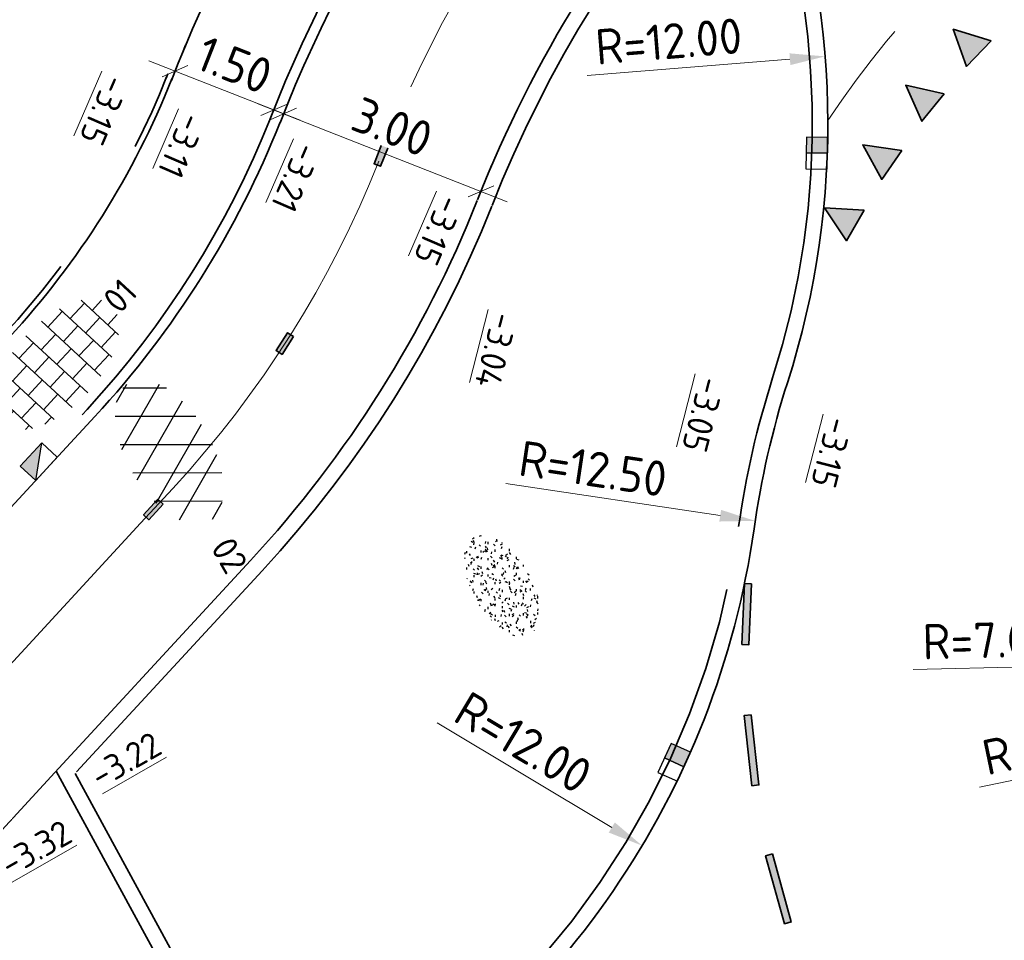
# Model space of a CAD drawing. Header units: metres. Extents: x 111691 to 117439, y 474133 to 478789.
# Tile 14 of 127: x 114599 to 114613, y 476082 to 476095. Entities that reach past the tile are written whole.
import ezdxf
from ezdxf.enums import TextEntityAlignment as Align

# ---------------------------------------------------------------- set-up
doc = ezdxf.new("R2010")
doc.units = ezdxf.units.M
for name, pattern in [('AM-AS', [16, 10, -2, 2, -2]), ('VH-OPSLUITBAND_80X200', [14, 8, -2, 2, -2]), ('VH-RWSBAND', [24, 10, -2, 2, -2, 2, -2, 2, -2]), ('VH-TROTTOIRBAND_130-150', [15, 5, -2, 2, -2, 2, -2]), ('XX-HIDDEN', [4, 2, -2])]:
    doc.linetypes.add(name, pattern=pattern)
doc.layers.get('Defpoints').update_dxf_attribs({"lineweight": 25})
for name, color, linetype, lineweight in [('N-WE-AM-AS-G', 10, 'AM-AS', 18), ('N-WE-GR-GRAS-S', 60, 'Continuous', 25), ('N-WE-RI-HWA_KOLK-S', 150, 'Continuous', 25), ('N-WE-VH-HOOGTELABEL-T18', 2, 'Continuous', 18), ('N-WE-VH-KANTOPSLUITING_OPSLUITBAND_80X200-G', 150, 'VH-OPSLUITBAND_80X200', 35), ('N-WE-VH-KANTOPSLUITING_TROTTOIRBAND_130 150-G', 210, 'VH-TROTTOIRBAND_130-150', 35), ('N-WE-VH-KANTOPSLUITING_TROTTOIRBAND_RWS_110 220-G', 210, 'VH-RWSBAND', 35), ('N-WE-VH-KANTOPSLUITING_VOORKANTBAND-G', 7, 'Continuous', 35), ('N-WE-VH-MAATVOERING-M', 7, 'Continuous', 18), ('N-WE-VH-MATERIAALGRENS-G', 7, 'XX-HIDDEN', 18), ('N-WE-VH-VERHARDING_ASFALT_ROOD-S', 1, 'Continuous', 25), ('N-WE-VH-VERHARDING_TEGEL-S', 7, 'Continuous', 25), ('N-WE-VW-MARKERING-G', 7, 'Continuous', 35)]:
    doc.layers.add(name, color=color, linetype=linetype, lineweight=lineweight)
for name, color, linetype in [('N-WE-VW-MARKERING_DWARS_DRIEHOEK_5050-A', 7, 'Continuous'), ('N-WE-VW-MARKERING_LANGS_STREEP_11_010-A', 7, 'Continuous'), ('N-WE-VW-MARKERING_LANGS_STREEP_30270_010-A', 7, 'Continuous')]:
    doc.layers.add(name, color=color, linetype=linetype)
doc.styles.add('NLCS-ISO', font='NLCS-ISO.ttf')
doc.styles.add('NLCS-ISO-ANNOTATIEF-T25', font='NLCS-ISO.ttf', dxfattribs={"height": 2.5})
doc.styles.add('NLCS-ISO-M200-T18', font='NLCS-ISO.ttf', dxfattribs={"height": 0.36})
doc.dimstyles.new('NLCS-ANNOTATIEF-T25-PIJL_L2_H1', dxfattribs={"dimtxt": 2.5, "dimasz": 2.5, "dimexe": 2, "dimexo": 2, "dimgap": 0.7, "dimtad": 1, "dimzin": 0, "dimdsep": 46, "dimtxsty": 'NLCS-ISO-ANNOTATIEF-T25', "dimcen": 0, "dimdle": 2, "dimclrd": 256, "dimclre": 256, "dimclrt": 256, "dimadec": 1, "dimazin": 0, "dimtfac": 1, "dimtdec": 3, "dimtofl": 0, "dimtmove": 0, "dimatfit": 3, "dimfxl": 2, "dimfxlon": 1, "dimtfillclr": 256, "dimtolj": 1, "dimtzin": 0, "dimlwd": -1, "dimlwe": -1, "dimarcsym": 0})
doc.dimstyles.new('NLCS-ANNOTATIEF-T25-SCHRAP_L2_H1', dxfattribs={"dimtxt": 2.5, "dimasz": 1.4, "dimexe": 2, "dimexo": 2, "dimgap": 0.7, "dimtad": 1, "dimzin": 0, "dimdsep": 46, "dimtxsty": 'NLCS-ISO-ANNOTATIEF-T25', "dimblk": 'OBLIQUE', "dimcen": 0, "dimdle": 2, "dimclrd": 256, "dimclre": 256, "dimclrt": 256, "dimadec": 1, "dimazin": 0, "dimtfac": 1, "dimtdec": 3, "dimtofl": 0, "dimtmove": 0, "dimatfit": 3, "dimldrblk": 'OBLIQUE', "dimfxl": 2, "dimfxlon": 1, "dimtfillclr": 256, "dimtolj": 1, "dimtzin": 0, "dimlwd": -1, "dimlwe": -1, "dimarcsym": 0})

# ---------------------------------------------------------------- blocks, each defined once
blk = doc.blocks.new('*D16')
at = {"layer": 'Defpoints', "color": 0, "linetype": 'Continuous', "transparency": 16777216}
for p in [(114597.451, 476089.015), (114607.75, 476082.857)]:
    blk.add_point(p, dxfattribs=at)
at = {"layer": 'N-WE-VH-MAATVOERING-M', "transparency": 16777216}
blk.add_line((114604.849, 476084.592), (114607.321, 476083.114), dxfattribs=at)
at = {"layer": 'N-WE-VH-MAATVOERING-M', "linetype": 'Continuous', "transparency": 16777216}
blk.add_solid([(114607.364, 476083.185), (114607.278, 476083.042), (114607.75, 476082.857)], dxfattribs=at)
at = {"layer": 'N-WE-VH-MAATVOERING-M', "linetype": 'Continuous', "lineweight": 0, "transparency": 16777216, "insert": (114606.07, 476084.316), "char_height": 0.5, "attachment_point": 5, "rotation": 329.1253, "style": 'NLCS-ISO-ANNOTATIEF-T25', "bg_fill": 3, "box_fill_scale": 1.1, "bg_fill_color": 256, "bg_fill_true_color": 13158600, "bg_fill_transparency": 0}
blk.add_mtext('\\A1;R=12.00', dxfattribs=at)
blk = doc.blocks.new('*D17')
at = {"layer": 'Defpoints', "color": 0, "linetype": 'Continuous', "transparency": 16777216}
for p in [(114609.349, 476087.451), (114621.711, 476085.595)]:
    blk.add_point(p, dxfattribs=at)
at = {"layer": 'N-WE-VH-MAATVOERING-M', "transparency": 16777216}
blk.add_line((114605.821, 476087.98), (114608.855, 476087.525), dxfattribs=at)
at = {"layer": 'N-WE-VH-MAATVOERING-M', "linetype": 'Continuous', "transparency": 16777216}
blk.add_solid([(114608.867, 476087.607), (114608.842, 476087.442), (114609.349, 476087.451)], dxfattribs=at)
at = {"layer": 'N-WE-VH-MAATVOERING-M', "linetype": 'Continuous', "lineweight": 0, "transparency": 16777216, "insert": (114607.056, 476088.189), "char_height": 0.5, "attachment_point": 5, "rotation": 351.4615, "style": 'NLCS-ISO-ANNOTATIEF-T25', "bg_fill": 3, "box_fill_scale": 1.1, "bg_fill_color": 256, "bg_fill_true_color": 13158600, "bg_fill_transparency": 0}
blk.add_mtext('\\A1;R=12.50', dxfattribs=at)
blk = doc.blocks.new('*D18')
at = {"layer": 'Defpoints', "color": 0, "linetype": 'Continuous', "transparency": 16777216}
for p in [(114621.711, 476085.595), (114614.713, 476085.424)]:
    blk.add_point(p, dxfattribs=at)
at = {"layer": 'N-WE-VH-MAATVOERING-M', "transparency": 16777216}
blk.add_line((114611.584, 476085.347), (114614.213, 476085.412), dxfattribs=at)
at = {"layer": 'N-WE-VH-MAATVOERING-M', "linetype": 'Continuous', "transparency": 16777216}
blk.add_solid([(114614.211, 476085.495), (114614.215, 476085.328), (114614.713, 476085.424)], dxfattribs=at)
at = {"layer": 'N-WE-VH-MAATVOERING-M', "linetype": 'Continuous', "lineweight": 0, "transparency": 16777216, "insert": (114612.639, 476085.763), "char_height": 0.5, "attachment_point": 5, "rotation": 1.3996, "style": 'NLCS-ISO-ANNOTATIEF-T25', "bg_fill": 3, "box_fill_scale": 1.1, "bg_fill_color": 256, "bg_fill_true_color": 13158600, "bg_fill_transparency": 0}
blk.add_mtext('\\A1;R=7.00', dxfattribs=at)
blk = doc.blocks.new('_Oblique')
at = {"color": 0, "linetype": 'ByBlock', "lineweight": -2}
blk.add_line((-0.5, -0.5), (0.5, 0.5), dxfattribs=at)
blk = doc.blocks.new('*D64')
at = {"layer": 'Defpoints', "color": 0, "linetype": 'Continuous', "transparency": 16777216}
for p in [(114601.094, 476093.693), (114602.538, 476093.264), (114602.491, 476093.145)]:
    blk.add_point(p, dxfattribs=at)
at = {"layer": 'N-WE-VH-MAATVOERING-M', "transparency": 16777216}
for p, q in [((114601.141, 476093.813), (114601.287, 476094.185)), ((114600.769, 476093.959), (114602.91, 476093.118)), ((114602.538, 476093.264), (114602.684, 476093.636))]:
    blk.add_line(p, q, dxfattribs=at)
at = {"layer": 'N-WE-VH-MAATVOERING-M', "linetype": 'Continuous', "transparency": 16777216, "xscale": 0.28, "yscale": 0.28, "zscale": 0.28}
for p, rotation in [((114601.141, 476093.813), 158.5539495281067), ((114602.538, 476093.264), 338.5539495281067)]:
    blk.add_blockref('_Oblique', p, dxfattribs=dict(at, rotation=rotation))
at = {"layer": 'N-WE-VH-MAATVOERING-M', "linetype": 'Continuous', "lineweight": 0, "transparency": 16777216, "insert": (114601.982, 476093.901), "char_height": 0.5, "attachment_point": 5, "rotation": 338.5539, "style": 'NLCS-ISO-ANNOTATIEF-T25', "bg_fill": 3, "box_fill_scale": 1.1, "bg_fill_color": 256, "bg_fill_true_color": 13158600, "bg_fill_transparency": 0}
blk.add_mtext('\\A1;1.50', dxfattribs=at)
blk = doc.blocks.new('*D70')
at = {"layer": 'Defpoints', "color": 0, "linetype": 'Continuous', "transparency": 16777216}
for p in [(114602.63, 476093.09), (114605.469, 476092.113), (114605.422, 476091.993)]:
    blk.add_point(p, dxfattribs=at)
at = {"layer": 'N-WE-VH-MAATVOERING-M', "transparency": 16777216}
for p, q in [((114602.677, 476093.209), (114602.823, 476093.582)), ((114602.305, 476093.356), (114605.841, 476091.966)), ((114605.469, 476092.113), (114605.615, 476092.485))]:
    blk.add_line(p, q, dxfattribs=at)
at = {"layer": 'N-WE-VH-MAATVOERING-M', "linetype": 'Continuous', "transparency": 16777216, "xscale": 0.28, "yscale": 0.28, "zscale": 0.28}
for p, rotation in [((114602.677, 476093.209), 158.5539495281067), ((114605.469, 476092.113), 338.5539495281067)]:
    blk.add_blockref('_Oblique', p, dxfattribs=dict(at, rotation=rotation))
at = {"layer": 'N-WE-VH-MAATVOERING-M', "linetype": 'Continuous', "lineweight": 0, "transparency": 16777216, "insert": (114604.216, 476093.024), "char_height": 0.5, "attachment_point": 5, "rotation": 338.5539, "style": 'NLCS-ISO-ANNOTATIEF-T25', "bg_fill": 3, "box_fill_scale": 1.1, "bg_fill_color": 256, "bg_fill_true_color": 13158600, "bg_fill_transparency": 0}
blk.add_mtext('\\A1;3.00', dxfattribs=at)
blk = doc.blocks.new('*D38')
at = {"layer": 'Defpoints', "color": 0, "transparency": 16777216}
for p in [(114610.339, 476094.022), (114598.377, 476093.065)]:
    blk.add_point(p, dxfattribs=at)
at = {"layer": 'N-WE-VH-MAATVOERING-M', "transparency": 16777216}
blk.add_line((114606.97, 476093.753), (114609.84, 476093.982), dxfattribs=at)
blk.add_solid([(114609.834, 476094.065), (114609.847, 476093.899), (114610.339, 476094.022)], dxfattribs=at)
at = {"layer": 'N-WE-VH-MAATVOERING-M', "transparency": 16777216, "insert": (114608.125, 476094.236), "char_height": 0.5, "attachment_point": 5, "rotation": 4.5762, "style": 'NLCS-ISO-ANNOTATIEF-T25', "bg_fill": 3, "box_fill_scale": 1.1, "bg_fill_color": 256, "bg_fill_true_color": 13158600, "bg_fill_transparency": 0}
blk.add_mtext('\\A1;R=12.00', dxfattribs=at)
blk = doc.blocks.new('*D45')
at = {"layer": 'Defpoints', "color": 0, "transparency": 16777216}
for p in [(114621.711, 476085.595), (114616.815, 476084.577)]:
    blk.add_point(p, dxfattribs=at)
at = {"layer": 'N-WE-VH-MAATVOERING-M', "transparency": 16777216}
blk.add_line((114612.524, 476083.685), (114616.326, 476084.476), dxfattribs=at)
blk.add_solid([(114616.309, 476084.557), (114616.343, 476084.394), (114616.815, 476084.577)], dxfattribs=at)
at = {"layer": 'N-WE-VH-MAATVOERING-M', "transparency": 16777216, "insert": (114613.487, 476084.284), "char_height": 0.5, "attachment_point": 5, "rotation": 11.7411, "style": 'NLCS-ISO-ANNOTATIEF-T25'}
blk.add_mtext('\\A1;R=5.00', dxfattribs=at)
blk = doc.blocks.new('SVH-ASFALT-SO')
at = {"ltscale": 0.1}
for p, q in [((-1.91, 0.692), (0.948, 5.641)), ((0, 0), (3.268, 5.66)), ((4.868, 0.122), (1.647, 5.7)), ((2.754, -0.217), (-0.469, 5.365)), ((2.176, -0.232), (5.322, 5.217)), ((6.701, 0.946), (4.043, 5.55)), ((-3.364, 2.174), (-1.828, 4.834)), ((0.361, -0.072), (-2.305, 4.546)), ((4.657, 0.065), (7.07, 4.246)), ((7.828, 2.995), (7.146, 4.176)), ((-2.72, 1.264), (-3.454, 2.536))]:
    blk.add_line(p, q, dxfattribs=at)
at = {"style": 'NLCS-ISO'}
blk.add_attdef('KLEUR', text='', height=1.8, dxfattribs=at).set_placement((9.486, 2.741), align=Align.MIDDLE_LEFT)
at = {"style": 'NLCS-ISO', "flags": 1}
blk.add_attdef('FUNCTIE', text='', height=1.8, dxfattribs=at).set_placement((0.116, -3.585), align=Align.MIDDLE_CENTER)
blk = doc.blocks.new('SVH-TEGEL_300X300_DUN_HALFST-SO')
for p, q in [((-1.5, -2.866), (-1.5, 2.866)), ((0, -2.973), (0, 2.973)), ((1.5, -2.866), (1.5, 2.866)), ((-3.698, 2.25), (-3, 2.25)), ((-3, -2.521), (-3, 2.521)), ((-1.5, 2.25), (0, 2.25)), ((1.5, 2.25), (3, 2.25)), ((3, -2.521), (3, 2.521)), ((-4.885, 1.5), (-4.5, 1.5)), ((-4.5, -1.802), (-4.5, 1.802)), ((-3, 1.5), (-1.5, 1.5)), ((0, 1.5), (1.5, 1.5)), ((3, 1.5), (4.5, 1.5)), ((4.5, -1.802), (4.5, 1.802)), ((-4.5, 0.75), (-3, 0.75)), ((-1.5, 0.75), (0, 0.75)), ((1.5, 0.75), (3, 0.75)), ((4.5, 0.75), (5.475, 0.75)), ((-5.658, 0), (-4.5, 0)), ((-3, 0), (-1.5, 0)), ((0, 0), (1.5, 0)), ((3, 0), (4.5, 0)), ((-4.5, -0.75), (-3, -0.75)), ((-1.5, -0.75), (0, -0.75)), ((1.5, -0.75), (3, -0.75)), ((4.5, -0.75), (5.475, -0.75)), ((-4.885, -1.5), (-4.5, -1.5)), ((-3, -1.5), (-1.5, -1.5)), ((0, -1.5), (1.5, -1.5)), ((3, -1.5), (4.5, -1.5)), ((-3.698, -2.25), (-3, -2.25)), ((-1.5, -2.25), (0, -2.25)), ((1.5, -2.25), (3, -2.25))]:
    blk.add_line(p, q)
at = {"style": 'NLCS-ISO'}
blk.add_attdef('FORMAAT', text='', height=1.8, dxfattribs=at).set_placement((-5.758, 0), align=Align.MIDDLE_RIGHT)
blk.add_attdef('KLEUR', text='', height=1.8, dxfattribs=at).set_placement((5.575, 0), align=Align.MIDDLE_LEFT)
at = {"style": 'NLCS-ISO', "flags": 1}
blk.add_attdef('FUNCTIE', text='', height=1.8, dxfattribs=at).set_placement((0.116, -3.585), align=Align.MIDDLE_CENTER)
blk = doc.blocks.new('SGR-GRAS_01-SO')
at = {"ltscale": 0.1}
for p, q in [((-1.302, 0.761), (-1.324, 0.774)), ((-1.284, 0.684), (-1.278, 0.759)), ((-1.154, 0.647), (-1.207, 0.7)), ((-0.939, 0.84), (-1.004, 0.878)), ((-0.892, 0.812), (-0.817, 0.812)), ((-0.873, 0.655), (-0.886, 0.729)), ((-0.73, 0.647), (-0.783, 0.7)), ((-0.576, 0.919), (-0.64, 0.957)), ((-0.562, 0.919), (-0.509, 0.972)), ((-0.427, 0.785), (-0.499, 0.804)), ((-0.425, 0.706), (-0.36, 0.743)), ((-0.305, 0.647), (-0.358, 0.7)), ((-0.317, 0.812), (-0.242, 0.812)), ((-0.316, 0.774), (-0.244, 0.793)), ((-0.278, 0.735), (-0.291, 0.809)), ((-0.212, 0.998), (-0.269, 1.031)), ((0.119, 0.647), (0.066, 0.7)), ((0.073, 0.993), (0.138, 1.031)), ((0.286, 0.711), (0.221, 0.748)), ((0.239, 0.923), (0.312, 0.942)), ((0.258, 0.812), (0.333, 0.812)), ((0.317, 0.814), (0.304, 0.888)), ((0.543, 0.647), (0.49, 0.7)), ((0.594, 0.925), (0.522, 0.945)), ((0.649, 0.79), (0.584, 0.827)), ((0.833, 0.812), (0.908, 0.812)), ((0.912, 0.894), (0.907, 0.925)), ((0.967, 0.647), (0.914, 0.7)), ((0.927, 0.764), (0.992, 0.802)), ((1.012, 0.869), (0.947, 0.906)), ((1.15, 0.777), (1.077, 0.796)), ((1.109, 0.767), (1.182, 0.787)), ((1.392, 0.647), (1.339, 0.7)), ((-1.53, 0.316), (-1.595, 0.353)), ((-1.448, 0.644), (-1.521, 0.664)), ((-1.469, 0.576), (-1.482, 0.65)), ((-1.427, 0.476), (-1.354, 0.496)), ((-1.167, 0.395), (-1.232, 0.432)), ((-0.968, 0.512), (-0.915, 0.565)), ((-0.893, 0.496), (-0.965, 0.515)), ((-0.923, 0.418), (-0.858, 0.456)), ((-0.871, 0.625), (-0.799, 0.644)), ((-0.804, 0.474), (-0.869, 0.511)), ((-0.689, 0.607), (-0.682, 0.682)), ((-0.441, 0.553), (-0.506, 0.59)), ((-0.337, 0.347), (-0.41, 0.366)), ((-0.078, 0.632), (-0.143, 0.669)), ((-0.093, 0.53), (-0.087, 0.604)), ((-0.002, 0.47), (0.071, 0.489)), ((0.128, 0.636), (0.056, 0.656)), ((0.322, 0.565), (0.375, 0.618)), ((0.42, 0.344), (0.355, 0.382)), ((0.429, 0.477), (0.494, 0.514)), ((0.502, 0.452), (0.509, 0.527)), ((0.554, 0.619), (0.626, 0.638)), ((0.684, 0.487), (0.611, 0.507)), ((0.784, 0.423), (0.719, 0.461)), ((1.012, 0.328), (0.999, 0.402)), ((1.147, 0.502), (1.082, 0.54)), ((1.098, 0.375), (1.104, 0.45)), ((1.239, 0.338), (1.167, 0.358)), ((1.424, 0.463), (1.496, 0.483)), ((1.51, 0.581), (1.445, 0.619)), ((1.607, 0.407), (1.594, 0.481)), ((1.693, 0.298), (1.7, 0.373)), ((-1.964, -0.07), (-1.977, 0.004)), ((-1.93, 0.188), (-1.925, 0.244)), ((-1.893, 0.237), (-1.921, 0.253)), ((-1.668, 0.023), (-1.595, 0.043)), ((-1.596, 0.241), (-1.649, 0.294)), ((-1.517, 0.187), (-1.442, 0.187)), ((-1.358, 0.206), (-1.431, 0.226)), ((-1.421, 0.131), (-1.356, 0.168)), ((-1.369, 0.009), (-1.382, 0.083)), ((-1.375, 0.106), (-1.322, 0.159)), ((-1.334, 0.111), (-1.328, 0.186)), ((-1.172, 0.241), (-1.225, 0.294)), ((-1.112, 0.172), (-1.04, 0.192)), ((-1.032, 0.028), (-1.097, 0.066)), ((-0.942, 0.187), (-0.867, 0.187)), ((-0.803, 0.057), (-0.875, 0.077)), ((-0.747, 0.241), (-0.8, 0.294)), ((-0.773, 0.089), (-0.786, 0.163)), ((-0.739, 0.034), (-0.732, 0.109)), ((-0.669, 0.107), (-0.734, 0.145)), ((-0.557, 0.321), (-0.485, 0.34)), ((-0.323, 0.241), (-0.376, 0.294)), ((-0.306, 0.186), (-0.371, 0.224)), ((-0.367, 0.187), (-0.292, 0.187)), ((-0.243, 0.017), (-0.17, 0.036)), ((-0.178, 0.169), (-0.191, 0.242)), ((-0.143, -0.043), (-0.137, 0.032)), ((-0.085, 0.159), (-0.032, 0.212)), ((-0.069, 0.189), (-0.004, 0.227)), ((0.057, 0.265), (-0.008, 0.303)), ((0.101, 0.241), (0.048, 0.294)), ((0.218, 0.198), (0.146, 0.217)), ((0.208, 0.187), (0.283, 0.187)), ((0.313, 0.166), (0.385, 0.185)), ((0.417, 0.248), (0.404, 0.322)), ((0.526, 0.241), (0.472, 0.294)), ((0.555, -0.022), (0.49, 0.015)), ((0.774, 0.049), (0.701, 0.069)), ((0.783, 0.187), (0.858, 0.187)), ((0.918, 0.057), (0.853, 0.094)), ((0.868, 0.315), (0.941, 0.334)), ((0.95, 0.241), (0.897, 0.294)), ((1.183, 0.011), (1.255, 0.03)), ((1.206, 0.212), (1.259, 0.265)), ((1.282, 0.136), (1.217, 0.173)), ((1.283, 0.248), (1.348, 0.286)), ((1.374, 0.241), (1.321, 0.294)), ((1.358, 0.187), (1.433, 0.187)), ((1.645, 0.215), (1.58, 0.252)), ((1.795, 0.19), (1.722, 0.209)), ((1.738, 0.159), (1.81, 0.179)), ((1.798, 0.241), (1.745, 0.294)), ((1.933, 0.187), (1.948, 0.187)), ((-1.918, -0.157), (-1.854, -0.119)), ((-1.824, -0.083), (-1.897, -0.064)), ((-1.759, -0.13), (-1.823, -0.092)), ((-1.782, -0.301), (-1.729, -0.248)), ((-1.613, -0.166), (-1.667, -0.113)), ((-1.395, -0.051), (-1.46, -0.013)), ((-1.353, -0.281), (-1.281, -0.261)), ((-1.269, -0.232), (-1.341, -0.212)), ((-1.189, -0.166), (-1.242, -0.113)), ((-1.065, -0.386), (-1, -0.348)), ((-0.897, -0.338), (-0.962, -0.301)), ((-0.765, -0.166), (-0.818, -0.113)), ((-0.798, -0.132), (-0.726, -0.112)), ((-0.534, -0.259), (-0.599, -0.222)), ((-0.567, -0.098), (-0.502, -0.061)), ((-0.491, -0.248), (-0.438, -0.195)), ((-0.341, -0.166), (-0.394, -0.113)), ((-0.248, -0.091), (-0.32, -0.072)), ((-0.171, -0.18), (-0.236, -0.143)), ((-0.078, -0.398), (-0.091, -0.324)), ((0.084, -0.166), (0.031, -0.113)), ((0.072, -0.287), (0.144, -0.268)), ((0.192, -0.101), (0.127, -0.064)), ((0.308, -0.24), (0.235, -0.221)), ((0.287, -0.327), (0.352, -0.289)), ((0.452, -0.12), (0.459, -0.046)), ((0.508, -0.166), (0.455, -0.113)), ((0.517, -0.318), (0.504, -0.244)), ((0.627, -0.138), (0.7, -0.119)), ((0.785, -0.039), (0.85, -0.002)), ((0.799, -0.195), (0.852, -0.142)), ((0.932, -0.166), (0.879, -0.113)), ((1.053, -0.31), (0.988, -0.272)), ((1.048, -0.198), (1.054, -0.123)), ((1.112, -0.239), (1.099, -0.165)), ((1.329, -0.1), (1.256, -0.08)), ((1.356, -0.166), (1.303, -0.113)), ((1.416, -0.231), (1.351, -0.193)), ((1.497, -0.293), (1.569, -0.274)), ((1.639, -0.268), (1.704, -0.231)), ((1.643, -0.275), (1.65, -0.2)), ((1.707, -0.159), (1.694, -0.085)), ((1.779, -0.152), (1.715, -0.114)), ((1.781, -0.166), (1.728, -0.113)), ((1.884, -0.248), (1.812, -0.229)), ((-1.624, -0.496), (-1.689, -0.459)), ((-1.631, -0.572), (-1.684, -0.519)), ((-1.567, -0.438), (-1.492, -0.438)), ((-1.535, -0.657), (-1.498, -0.636)), ((-1.385, -0.462), (-1.378, -0.387)), ((-1.261, -0.417), (-1.326, -0.38)), ((-1.269, -0.557), (-1.282, -0.483)), ((-1.207, -0.572), (-1.26, -0.519)), ((-1.179, -0.67), (-1.252, -0.651)), ((-1.039, -0.585), (-0.967, -0.565)), ((-0.992, -0.438), (-0.917, -0.438)), ((-0.898, -0.654), (-0.845, -0.601)), ((-0.783, -0.572), (-0.836, -0.519)), ((-0.763, -0.705), (-0.828, -0.667)), ((-0.789, -0.539), (-0.782, -0.464)), ((-0.713, -0.381), (-0.786, -0.361)), ((-0.674, -0.477), (-0.687, -0.403)), ((-0.484, -0.436), (-0.411, -0.416)), ((-0.399, -0.626), (-0.464, -0.588)), ((-0.417, -0.438), (-0.342, -0.438)), ((-0.358, -0.572), (-0.411, -0.519)), ((-0.158, -0.529), (-0.23, -0.51)), ((-0.211, -0.614), (-0.146, -0.577)), ((-0.193, -0.616), (-0.187, -0.541)), ((-0.036, -0.547), (-0.101, -0.509)), ((0.066, -0.572), (0.013, -0.519)), ((0.158, -0.438), (0.233, -0.438)), ((0.327, -0.468), (0.262, -0.43)), ((0.397, -0.678), (0.325, -0.659)), ((0.386, -0.591), (0.459, -0.572)), ((0.393, -0.601), (0.446, -0.548)), ((0.402, -0.693), (0.409, -0.618)), ((0.49, -0.572), (0.437, -0.519)), ((0.69, -0.389), (0.625, -0.351)), ((0.733, -0.438), (0.808, -0.438)), ((0.863, -0.389), (0.791, -0.37)), ((0.914, -0.572), (0.861, -0.519)), ((0.942, -0.442), (1.014, -0.423)), ((0.998, -0.77), (1.004, -0.696)), ((1.188, -0.676), (1.123, -0.639)), ((1.141, -0.556), (1.206, -0.518)), ((1.339, -0.572), (1.286, -0.519)), ((1.308, -0.438), (1.383, -0.438)), ((1.419, -0.538), (1.346, -0.518)), ((1.551, -0.597), (1.486, -0.56)), ((1.684, -0.547), (1.736, -0.495)), ((1.713, -0.522), (1.71, -0.519)), ((-1.126, -0.784), (-1.191, -0.746)), ((-0.836, -0.943), (-0.853, -0.926)), ((-0.725, -0.889), (-0.652, -0.869)), ((-0.709, -0.902), (-0.644, -0.864)), ((-0.624, -0.819), (-0.696, -0.799)), ((-0.582, -0.994), (-0.587, -0.97)), ((-0.376, -0.979), (-0.429, -0.926)), ((-0.265, -0.992), (-0.33, -0.955)), ((-0.169, -0.74), (-0.097, -0.72)), ((-0.068, -0.968), (-0.141, -0.948)), ((-0.014, -1.008), (0.039, -0.955)), ((0.048, -0.979), (-0.005, -0.926)), ((0.021, -0.964), (0.008, -0.89)), ((0.099, -0.913), (0.034, -0.876)), ((0.172, -1.037), (0.218, -1.024)), ((0.462, -0.834), (0.397, -0.797)), ((0.472, -0.979), (0.419, -0.926)), ((0.617, -0.884), (0.604, -0.81)), ((0.643, -0.843), (0.708, -0.806)), ((0.701, -0.895), (0.773, -0.876)), ((0.825, -0.755), (0.76, -0.718)), ((0.856, -0.938), (0.844, -0.926)), ((0.953, -0.827), (0.88, -0.808)), ((1.212, -0.805), (1.199, -0.731)), ((1.256, -0.746), (1.328, -0.727))]:
    blk.add_line(p, q, dxfattribs=at)
at = {"ltscale": 0.1, "style": 'NLCS-ISO'}
blk.add_attdef('TYPE', text='', height=0.5, dxfattribs=at).set_placement((3.471, -0.016), align=Align.MIDDLE_CENTER)
blk = doc.blocks.new('N-SRI-KOLK_RWS-SO')
at = {"ltscale": 0.1}
blk.add_hatch(color=256, dxfattribs=at).paths.add_polyline_path([(0, 0), (1.125, 0), (1.125, 1.5), (0, 1.5)])
blk.add_line((0, 0), (0, 1.5), dxfattribs=at)
at = {"flags": 128}
blk.add_lwpolyline([(-1.125, 0), (1.125, 0), (1.125, 1.5), (-1.125, 1.5)], close=True, dxfattribs=at)
at = {"ltscale": 0.1, "flags": 128}
blk.add_lwpolyline([(0, 0), (1.125, 0), (1.125, 1.5), (0, 1.5)], close=True, dxfattribs=at)
blk = doc.blocks.new('N-SRI-KOLK_TROTTOIR-SO')
blk.add_hatch(color=256).paths.add_polyline_path([(1.125, 1.5), (-1.125, 1.5), (-1.125, 0)])
blk.add_line((-1.125, 0), (1.125, 1.5))
at = {"flags": 128}
blk.add_lwpolyline([(-1.125, 0), (1.125, 0), (1.125, 1.5), (-1.125, 1.5)], close=True, dxfattribs=at)

msp = doc.modelspace()

# ---------------------------------------------------------------- hatches: boundary and pattern name
at = {"layer": 'N-WE-VW-MARKERING_DWARS_DRIEHOEK_5050-A'}
h = msp.add_hatch(color=256, dxfattribs=at)
h.dxf.hatch_style = 1
h.paths.add_polyline_path([(114612.686, 476094.24), (114612.34, 476093.879), (114612.152, 476094.406)])
h = msp.add_hatch(color=256, dxfattribs=at)
h.dxf.hatch_style = 1
h.paths.add_polyline_path([(114612.024, 476093.491), (114611.708, 476093.104), (114611.479, 476093.614)])
h = msp.add_hatch(color=256, dxfattribs=at)
h.dxf.hatch_style = 1
h.paths.add_polyline_path([(114611.424, 476092.692), (114611.14, 476092.281), (114610.87, 476092.77)])
h = msp.add_hatch(color=256, dxfattribs=at)
h.dxf.hatch_style = 1
h.paths.add_polyline_path([(114610.89, 476091.847), (114610.639, 476091.414), (114610.332, 476091.881)])
at = {"layer": 'N-WE-VW-MARKERING_LANGS_STREEP_11_010-A'}
h = msp.add_hatch(color=256, dxfattribs=at)
h.dxf.hatch_style = 1
h.paths.add_polyline_path([(114609.292, 476084.708), (114609.193, 476084.697), (114609.304, 476083.704), (114609.403, 476083.715)])
h = msp.add_hatch(color=256, dxfattribs=at)
h.dxf.hatch_style = 1
h.paths.add_polyline_path([(114609.592, 476082.741), (114609.496, 476082.714), (114609.764, 476081.751), (114609.86, 476081.778)])
at = {"layer": 'N-WE-VW-MARKERING_LANGS_STREEP_30270_010-A'}
h = msp.add_hatch(color=256, dxfattribs=at)
h.dxf.hatch_style = 1
h.paths.add_polyline_path([(114604.162, 476092.746), (114604.069, 476092.783), (114603.957, 476092.504), (114604.05, 476092.467)])
h = msp.add_hatch(color=256, dxfattribs=at)
h.dxf.hatch_style = 1
h.paths.add_polyline_path([(114602.819, 476090.058), (114602.735, 476090.112), (114602.572, 476089.86), (114602.656, 476089.806)])

# ---------------------------------------------------------------- linework, layer by layer
at = {"layer": 'N-WE-VW-MARKERING-G'}
for points in [[(114612.686, 476094.24), (114612.34, 476093.879), (114612.152, 476094.406)], [(114612.024, 476093.491), (114611.708, 476093.104), (114611.479, 476093.614)], [(114604.162, 476092.746), (114604.069, 476092.783), (114603.957, 476092.504), (114604.05, 476092.467)], [(114611.424, 476092.692), (114611.14, 476092.281), (114610.87, 476092.77)], [(114610.89, 476091.847), (114610.639, 476091.414), (114610.332, 476091.881)], [(114602.819, 476090.058), (114602.735, 476090.112), (114602.572, 476089.86), (114602.656, 476089.806)], [(114609.292, 476084.708), (114609.193, 476084.697), (114609.304, 476083.704), (114609.403, 476083.715)], [(114609.592, 476082.741), (114609.496, 476082.714), (114609.764, 476081.751), (114609.86, 476081.778)]]:
    msp.add_lwpolyline(points, close=True, dxfattribs=at)

# ---------------------------------------------------------------- block references
at = {"layer": 'N-WE-RI-HWA_KOLK-S', "xscale": 0.2, "yscale": 0.2, "zscale": 0.2}
for p, rotation in [((114610.37, 476092.651), 89.173864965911), ((114608.34, 476083.974), 65.80620087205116)]:
    msp.add_blockref('N-SRI-KOLK_RWS-SO', p, dxfattribs=dict(at, rotation=rotation))

# ---------------------------------------------------------------- texts
at = {"layer": 'N-WE-VH-HOOGTELABEL-T18', "style": 'NLCS-ISO-M200-T18'}
for s, rotation, p in [('%%U-3.21', 246.608, (114602.884, 476092.828)), ('%%U-3.15', 246.608, (114604.905, 476092.089)), ('%%U-3.04', 255.5875, (114605.643, 476090.425))]:
    msp.add_text(s, height=0.36, rotation=rotation, dxfattribs=at).set_placement(p)

# ---------------------------------------------------------------- dimensions: what is measured, and where the dimension line sits
at = {"layer": 'N-WE-VH-MAATVOERING-M', "linetype": 'Continuous', "lineweight": 0}
dim = msp.add_linear_dim(base=(114602.538, 476093.264), p1=(114601.094, 476093.693), p2=(114602.491, 476093.145), angle=338.5539, dimstyle='NLCS-ANNOTATIEF-T25-SCHRAP_L2_H1', override={"dimtfill": 1}, dxfattribs=at)
dim.commit()
dim.dimension.update_dxf_attribs({"geometry": '*D64', "text_midpoint": (114601.982, 476093.901)})
dim = msp.add_radius_dim(center=(114597.451, 476089.015), mpoint=(114607.75, 476082.857), dimstyle='NLCS-ANNOTATIEF-T25-PIJL_L2_H1', override={"dimpost": 'R=<>', "dimtfill": 1}, dxfattribs=at)
dim.commit()
dim.dimension.update_dxf_attribs({"geometry": '*D16', "text_midpoint": (114605.87, 476083.981), "dimtype": 164})

# ---------------------------------------------------------------- next in the draw order: hatches: boundary and pattern name
at = {"layer": 'N-WE-VW-MARKERING_LANGS_STREEP_30270_010-A'}
h = msp.add_hatch(color=256, dxfattribs=at)
h.dxf.hatch_style = 1
h.paths.add_polyline_path([(114600.973, 476087.688), (114600.899, 476087.756), (114600.696, 476087.535), (114600.769, 476087.468)])

# ---------------------------------------------------------------- next in the draw order: linework, layer by layer
at = {"layer": 'N-WE-AM-AS-G', "flags": 128}
msp.add_lwpolyline([(114604.025, 476092.538, -0.091946), (114601.109, 476087.909), (114600.654, 476087.417), (114590.528, 476076.446, -0.080802), (114586.735, 476073.478), (114585.649, 476072.88)], format="xyb", dxfattribs=at)
at = {"layer": 'N-WE-VH-KANTOPSLUITING_TROTTOIRBAND_130 150-G', "flags": 128}
msp.add_lwpolyline([(114602.487, 476093.138, -0.112437), (114607.65, 476100.718)], format="xyb", dxfattribs=at)
at = {"layer": 'N-WE-VH-KANTOPSLUITING_TROTTOIRBAND_RWS_110 220-G', "flags": 128}
msp.add_lwpolyline([(114605.623, 476091.902, -0.091946), (114602.373, 476086.743), (114601.918, 476086.25), (114599.728, 476083.877)], format="xyb", dxfattribs=at)
at = {"layer": 'N-WE-VH-KANTOPSLUITING_VOORKANTBAND-G'}
msp.add_lwpolyline([(114602.627, 476093.083, -0.114203), (114607.857, 476100.706), (114605.348, 476105.21)], format="xyb", dxfattribs=at)
at = {"layer": 'N-WE-VH-KANTOPSLUITING_VOORKANTBAND-G', "flags": 128}
msp.add_lwpolyline([(114605.418, 476091.984, -0.091946), (114602.211, 476086.892), (114601.757, 476086.399), (114599.442, 476083.892)], format="xyb", dxfattribs=at)
at = {"layer": 'N-WE-VH-MATERIAALGRENS-G', "flags": 128}
msp.add_lwpolyline([(114599.442, 476083.892), (114595.158, 476079.251)], dxfattribs=at)
at = {"layer": 'N-WE-VW-MARKERING-G'}
msp.add_lwpolyline([(114600.973, 476087.688), (114600.899, 476087.756), (114600.696, 476087.535), (114600.769, 476087.468)], close=True, dxfattribs=at)

# ---------------------------------------------------------------- next in the draw order: block references
at = {"layer": 'N-WE-RI-HWA_KOLK-S', "xscale": 0.2, "yscale": 0.2, "zscale": 0.2, "rotation": 47.28934497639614}
msp.add_blockref('N-SRI-KOLK_TROTTOIR-SO', (114599.324, 476088.186), dxfattribs=at)
at = {"layer": 'N-WE-VH-VERHARDING_ASFALT_ROOD-S', "xscale": 0.2, "yscale": 0.2, "zscale": 0.2, "rotation": 300.1117835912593}
msp.add_blockref('SVH-ASFALT-SO', (114600.367, 476088.531), dxfattribs=at).add_auto_attribs({'KLEUR': '02'})
at = {"layer": 'N-WE-VH-VERHARDING_TEGEL-S', "xscale": 0.2, "yscale": 0.2, "zscale": 0.2, "rotation": 47.28934497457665}
msp.add_blockref('SVH-TEGEL_300X300_DUN_HALFST-SO', (114599.469, 476089.666), dxfattribs=at).add_auto_attribs({'FORMAAT': '30x30', 'KLEUR': '01'})

# ---------------------------------------------------------------- next in the draw order: texts
at = {"layer": 'N-WE-VH-HOOGTELABEL-T18', "style": 'NLCS-ISO-M200-T18'}
for s, p in [('%%U-3.22', (114600.078, 476083.653)), ('%%U-3.32', (114598.803, 476082.403))]:
    msp.add_text(s, height=0.36, rotation=29.7212, dxfattribs=at).set_placement(p)

# ---------------------------------------------------------------- next in the draw order: dimensions: what is measured, and where the dimension line sits
at = {"layer": 'N-WE-VH-MAATVOERING-M', "linetype": 'Continuous', "lineweight": 0}
dim = msp.add_radius_dim(center=(114621.711, 476085.595), mpoint=(114609.349, 476087.451), dimstyle='NLCS-ANNOTATIEF-T25-PIJL_L2_H1', override={"dimpost": 'R=<>', "dimtfill": 1}, dxfattribs=at)
dim.commit()
dim.dimension.update_dxf_attribs({"geometry": '*D17', "text_midpoint": (114606.998, 476087.804), "dimtype": 164})

# ---------------------------------------------------------------- next in the draw order: hatches: boundary and pattern name
at = {"layer": 'N-WE-VW-MARKERING_LANGS_STREEP_11_010-A'}
h = msp.add_hatch(color=256, dxfattribs=at)
h.dxf.hatch_style = 1
h.paths.add_polyline_path([(114609.298, 476086.562), (114609.198, 476086.567), (114609.161, 476085.704), (114609.261, 476085.7)])

# ---------------------------------------------------------------- next in the draw order: linework, layer by layer
at = {"layer": 'N-WE-VH-KANTOPSLUITING_TROTTOIRBAND_RWS_110 220-G'}
msp.add_lwpolyline([(114599.728, 476083.877), (114602.686, 476078.449), (114603.148, 476078.705, 0.235687), (114609.115, 476087.371, -0.042466), (114609.596, 476089.473, 0.167745), (114609.423, 476097.159, 0.561434), (114608.954, 476097.251, 0.091761), (114605.627, 476091.913)], format="xyb", dxfattribs=at)
at = {"layer": 'N-WE-VH-KANTOPSLUITING_VOORKANTBAND-G'}
msp.add_lwpolyline([(114599.459, 476083.91), (114602.598, 476078.15), (114603.255, 476078.512, 0.235687), (114609.333, 476087.34, -0.042466), (114609.806, 476089.406, 0.167745), (114609.629, 476097.235, 0.561434), (114608.791, 476097.399, 0.091761), (114605.422, 476091.993, 0.091761)], format="xyb", dxfattribs=at)
at = {"layer": 'N-WE-VW-MARKERING-G'}
msp.add_lwpolyline([(114609.298, 476086.562), (114609.198, 476086.567), (114609.161, 476085.704), (114609.261, 476085.7)], close=True, dxfattribs=at)

# ---------------------------------------------------------------- next in the draw order: block references
at = {"layer": 'N-WE-GR-GRAS-S', "xscale": 0.4, "yscale": 0.4, "zscale": 0.4, "rotation": 300.1117835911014}
msp.add_blockref('SGR-GRAS_01-SO', (114605.769, 476086.531), dxfattribs=at)

# ---------------------------------------------------------------- next in the draw order: texts
at = {"layer": 'N-WE-VH-HOOGTELABEL-T18', "style": 'NLCS-ISO-M200-T18'}
for s, p in [('%%U-3.05', (114608.57, 476089.511)), ('%%U-3.15', (114610.381, 476088.945))]:
    msp.add_text(s, height=0.36, rotation=255.5875, dxfattribs=at).set_placement(p)

# ---------------------------------------------------------------- next in the draw order: dimensions: what is measured, and where the dimension line sits
at = {"layer": 'N-WE-VH-MAATVOERING-M', "linetype": 'Continuous', "lineweight": 0}
dim = msp.add_radius_dim(center=(114621.711, 476085.595), mpoint=(114614.713, 476085.424), dimstyle='NLCS-ANNOTATIEF-T25-PIJL_L2_H1', override={"dimpost": 'R=<>', "dimtfill": 1}, dxfattribs=at)
dim.commit()
dim.dimension.update_dxf_attribs({"geometry": '*D18', "text_midpoint": (114612.639, 476085.763)})

# ---------------------------------------------------------------- next in the draw order: dimensions: what is measured, and where the dimension line sits
at = {"layer": 'N-WE-VH-MAATVOERING-M'}
for center, mpoint, override, picture, middle in [((114598.377, 476093.065), (114610.339, 476094.022), {"dimpost": 'R=<>', "dimtfill": 1}, '*D38', (114608.156, 476093.848)), ((114621.711, 476085.595), (114616.815, 476084.577), {"dimpost": 'R=<>'}, '*D45', (114613.566, 476083.902))]:
    dim = msp.add_radius_dim(center=center, mpoint=mpoint, dimstyle='NLCS-ANNOTATIEF-T25-PIJL_L2_H1', override=override, dxfattribs=at)
    dim.commit()
    dim.dimension.update_dxf_attribs({"geometry": picture, "text_midpoint": middle, "dimtype": 164})

# ---------------------------------------------------------------- next in the draw order: linework, layer by layer
at = {"layer": 'N-WE-AM-AS-G', "flags": 128}
msp.add_lwpolyline([(114639.709, 476090.883, 0.081769), (114638.532, 476094.429, 0.641632), (114604.039, 476092.574, -0.00064), (114604.025, 476092.538, -0.00064)], format="xyb", dxfattribs=at)
at = {"layer": 'N-WE-VH-KANTOPSLUITING_OPSLUITBAND_80X200-G', "flags": 128}
for points in [[(114605.217, 476105.137), (114603.837, 476104.369), (114605.552, 476101.289, -0.326192), (114605.492, 476100.797, 0.095105), (114601.015, 476093.712, 0.095105)], [(114584.445, 476075.061, 0.050065), (114586.687, 476077.048), (114598.281, 476089.608), (114598.736, 476090.1, 0.091946), (114601.023, 476093.732)]]:
    msp.add_lwpolyline(points, format="xyb", dxfattribs=at)
at = {"layer": 'N-WE-VH-KANTOPSLUITING_TROTTOIRBAND_130 150-G', "flags": 128}
msp.add_lwpolyline([(114602.492, 476093.148, -0.091946), (114599.897, 476089.029), (114599.442, 476088.536), (114597.79, 476086.746)], format="xyb", dxfattribs=at)
at = {"layer": 'N-WE-VH-KANTOPSLUITING_VOORKANTBAND-G'}
for points in [[(114605.256, 476105.068), (114603.946, 476104.338), (114605.622, 476101.328, -0.326192), (114605.55, 476100.743, 0.095104), (114601.09, 476093.683, 0.095104)], [(114584.492, 476074.996, 0.050065), (114586.746, 476076.994), (114598.34, 476089.553), (114598.795, 476090.046, 0.091946), (114601.098, 476093.703, 0.091946)]]:
    msp.add_lwpolyline(points, format="xyb", dxfattribs=at)
at = {"layer": 'N-WE-VH-KANTOPSLUITING_VOORKANTBAND-G', "flags": 128}
msp.add_lwpolyline([(114602.631, 476093.093, -0.091946), (114600.007, 476088.927), (114599.552, 476088.434), (114588.949, 476076.948, -0.080802), (114585.156, 476073.979), (114585.071, 476073.932)], format="xyb", dxfattribs=at)
at = {"layer": 'N-WE-VH-MATERIAALGRENS-G'}
msp.add_arc((114621.82, 476085.497), 13.746, 123.0952, 146.3519, dxfattribs=at)

# ---------------------------------------------------------------- next in the draw order: texts
at = {"layer": 'N-WE-VH-HOOGTELABEL-T18', "style": 'NLCS-ISO-M200-T18'}
for s, p in [('%%U-3.15', (114600.174, 476093.786)), ('%%U-3.11', (114601.257, 476093.251))]:
    msp.add_text(s, height=0.36, rotation=246.608, dxfattribs=at).set_placement(p)

# ---------------------------------------------------------------- next in the draw order: dimensions: what is measured, and where the dimension line sits
at = {"layer": 'N-WE-VH-MAATVOERING-M', "linetype": 'Continuous', "lineweight": 0}
dim = msp.add_linear_dim(base=(114605.469, 476092.113), p1=(114602.63, 476093.09), p2=(114605.422, 476091.993), angle=338.5539, dimstyle='NLCS-ANNOTATIEF-T25-SCHRAP_L2_H1', override={"dimtfill": 1}, dxfattribs=at)
dim.commit()
dim.dimension.update_dxf_attribs({"geometry": '*D70', "text_midpoint": (114604.216, 476093.024)})

doc.saveas('drawing.dxf')
